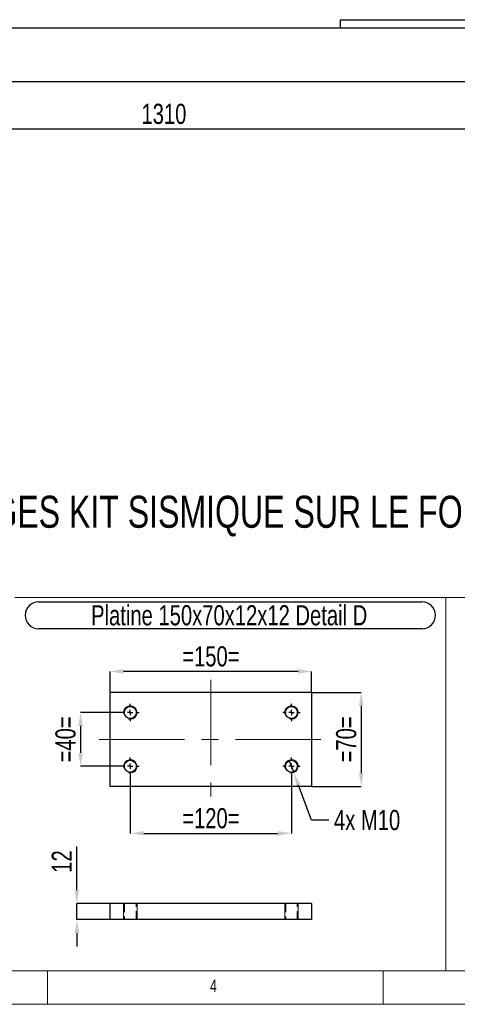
# Model space of a CAD drawing. Header units: millimetres. Extents: x 5 to 592, y 5 to 415.
# Tile 2 of 16: x 143 to 208, y 5 to 152. Entities that reach past the tile are written whole.
import ezdxf

# ---------------------------------------------------------------- set-up
doc = ezdxf.new("R2010")
doc.units = ezdxf.units.MM
doc.header["$PDSIZE"] = -1
doc.linetypes.add('CENTERX2', pattern=[20.32, 12.7, -2.54, 2.54, -2.54])
doc.linetypes.add('HIDDEN', pattern=[1.905, 1.27, -0.635])
for name, color, linetype in [('COTES', 1, 'Continuous'), ('NOTES', 6, 'Continuous'), ('TRAIT-FINS', 9, 'Continuous'), ('TRAIT-MIXTES', 3, 'CENTERX2'), ('TRAIT-TIRET', 2, 'HIDDEN')]:
    doc.layers.add(name, color=color, linetype=linetype)
doc.layers.add('TRAIT-FORT', color=4, linetype='Continuous', lineweight=25)
doc.styles.add('SLDTEXTSTYLE0', font='TXT', dxfattribs={"width": 0.75})
doc.dimstyles.new('SLDDIMSTYLE2', dxfattribs={"dimtxt": 3, "dimasz": 2, "dimexe": 0, "dimexo": 0.0625, "dimgap": 0.75, "dimtad": 1, "dimdec": 0, "dimlfac": 10, "dimrnd": 1e-09, "dimzin": 12, "dimdsep": 46, "dimtxsty": 'SLDTEXTSTYLE0', "dimsah": 1, "dimcen": 0.09, "dimadec": 0, "dimazin": 3, "dimtfac": 1, "dimtdec": 0, "dimtofl": 0, "dimtmove": 0, "dimatfit": 3, "dimfxl": 1, "dimfrac": 2, "dimtolj": 1, "dimtzin": 12, "dimarcsym": 0})
doc.dimstyles.new('SLDDIMSTYLE4', dxfattribs={"dimtxt": 3, "dimasz": 2, "dimexe": 0, "dimexo": 0.0625, "dimgap": 0.75, "dimtad": 0, "dimtih": 1, "dimtoh": 1, "dimdec": 0, "dimlfac": 5, "dimrnd": 1e-09, "dimzin": 12, "dimdsep": 46, "dimtxsty": 'SLDTEXTSTYLE0', "dimblk1": 'NONE', "dimsah": 1, "dimcen": 0, "dimadec": 0, "dimazin": 3, "dimtfac": 1, "dimtdec": 0, "dimtmove": 0, "dimatfit": 3, "dimldrblk": 'NONE', "dimfxl": 1, "dimfrac": 2, "dimtolj": 1, "dimtzin": 12, "dimarcsym": 0})
doc.dimstyles.new('SLDDIMSTYLE5', dxfattribs={"dimtxt": 3, "dimasz": 2, "dimexe": 0, "dimexo": 0.0625, "dimgap": 0.75, "dimtad": 1, "dimdec": 0, "dimlfac": 5, "dimrnd": 1e-09, "dimzin": 12, "dimdsep": 46, "dimtxsty": 'SLDTEXTSTYLE0', "dimsah": 1, "dimcen": 0.09, "dimadec": 0, "dimazin": 3, "dimtfac": 1, "dimtdec": 0, "dimtmove": 0, "dimatfit": 0, "dimfxl": 1, "dimfrac": 2, "dimtolj": 1, "dimtzin": 12, "dimarcsym": 0})
doc.dimstyles.new('SLDDIMSTYLE6', dxfattribs={"dimtxt": 3, "dimasz": 2, "dimexe": 0, "dimexo": 0.0625, "dimgap": 0.75, "dimtad": 1, "dimdec": 0, "dimlfac": 5, "dimrnd": 1e-09, "dimzin": 12, "dimdsep": 46, "dimtxsty": 'SLDTEXTSTYLE0', "dimsah": 1, "dimcen": 0.09, "dimadec": 0, "dimazin": 3, "dimtfac": 1, "dimtdec": 0, "dimtofl": 0, "dimtmove": 0, "dimatfit": 3, "dimfxl": 1, "dimfrac": 2, "dimtolj": 1, "dimtzin": 12, "dimarcsym": 0})

# ---------------------------------------------------------------- blocks, each defined once
blk = doc.blocks.new('SW_NOTE_1')
at = {"layer": 'NOTES', "color": 0, "attachment_point": 1, "style": 'SLDTEXTSTYLE0'}
for s, insert, char_height in [('FOLIO 3/6', (0, 6.14), 4.762), ('COTATION PERCAGES KIT SISMIQUE SUR LE FOLIO 6', (0, -1.21), 4.7625)]:
    blk.add_mtext(s, dxfattribs=dict(at, insert=insert, char_height=char_height))
blk = doc.blocks.new('_D_27')
at = {"layer": 'COTES', "color": 0, "lineweight": -2, "transparency": 16777216}
for p, q in [((157.94, 48.43), (151.9, 48.43)), ((151.9, 46.43), (151.9, 42.43)), ((157.94, 40.43), (151.9, 40.43))]:
    blk.add_line(p, q, dxfattribs=at)
at = {"layer": 'COTES', "color": 0, "transparency": 16777216}
for points in [[(151.57, 46.43), (152.23, 46.43), (151.9, 48.43)], [(151.57, 42.43), (152.23, 42.43), (151.9, 40.43)]]:
    blk.add_solid(points, dxfattribs=at)
at = {"layer": 'Defpoints', "color": 0, "transparency": 16777216}
for p in [(158.01, 48.43), (151.9, 40.43), (158.01, 40.43)]:
    blk.add_point(p, dxfattribs=at)
at = {"layer": 'COTES', "color": 0, "transparency": 16777216, "insert": (148.15, 44.43), "char_height": 3, "attachment_point": 2, "rotation": 90, "style": 'SLDTEXTSTYLE0'}
blk.add_mtext('\\A1;=40=', dxfattribs=at)
blk = doc.blocks.new('_D_28')
at = {"layer": 'COTES', "color": 0, "lineweight": -2, "transparency": 16777216}
for p, q in [((186.37, 51.43), (193.71, 51.43)), ((193.71, 49.43), (193.71, 39.43)), ((186.37, 37.43), (193.71, 37.43))]:
    blk.add_line(p, q, dxfattribs=at)
at = {"layer": 'COTES', "color": 0, "transparency": 16777216}
for points in [[(193.37, 49.43), (194.04, 49.43), (193.71, 51.43)], [(193.37, 39.43), (194.04, 39.43), (193.71, 37.43)]]:
    blk.add_solid(points, dxfattribs=at)
at = {"layer": 'Defpoints', "color": 0, "transparency": 16777216}
for p in [(186.31, 51.43), (186.31, 37.43), (193.71, 37.43)]:
    blk.add_point(p, dxfattribs=at)
at = {"layer": 'COTES', "color": 0, "transparency": 16777216, "insert": (189.96, 44.43), "char_height": 3, "attachment_point": 2, "rotation": 90, "style": 'SLDTEXTSTYLE0'}
blk.add_mtext('\\A1;=70=', dxfattribs=at)
blk = doc.blocks.new('_D_29')
at = {"layer": 'COTES', "color": 0, "lineweight": -2, "transparency": 16777216}
for p, q in [((159.31, 39.07), (159.31, 30.45)), ((183.31, 39.07), (183.31, 30.45)), ((161.31, 30.45), (181.31, 30.45))]:
    blk.add_line(p, q, dxfattribs=at)
at = {"layer": 'COTES', "color": 0, "transparency": 16777216}
for points in [[(161.31, 30.78), (161.31, 30.12), (159.31, 30.45)], [(181.31, 30.78), (181.31, 30.12), (183.31, 30.45)]]:
    blk.add_solid(points, dxfattribs=at)
at = {"layer": 'Defpoints', "color": 0, "transparency": 16777216}
for p in [(159.31, 39.13), (183.31, 39.13), (183.31, 30.45)]:
    blk.add_point(p, dxfattribs=at)
at = {"layer": 'COTES', "color": 0, "transparency": 16777216, "insert": (171.31, 34.2), "char_height": 3, "attachment_point": 2, "style": 'SLDTEXTSTYLE0'}
blk.add_mtext('\\A1;=120=', dxfattribs=at)
blk = doc.blocks.new('_D_30')
at = {"layer": 'COTES', "color": 0, "lineweight": -2, "transparency": 16777216}
for p, q in [((156.31, 51.49), (156.31, 54.55)), ((184.31, 54.55), (158.31, 54.55)), ((186.31, 51.49), (186.31, 54.55))]:
    blk.add_line(p, q, dxfattribs=at)
at = {"layer": 'COTES', "color": 0, "transparency": 16777216}
for points in [[(158.31, 54.88), (158.31, 54.21), (156.31, 54.55)], [(184.31, 54.88), (184.31, 54.21), (186.31, 54.55)]]:
    blk.add_solid(points, dxfattribs=at)
at = {"layer": 'Defpoints', "color": 0, "transparency": 16777216}
for p in [(156.31, 54.55), (156.31, 51.43), (186.31, 51.43)]:
    blk.add_point(p, dxfattribs=at)
at = {"layer": 'COTES', "color": 0, "transparency": 16777216, "insert": (171.31, 58.3), "char_height": 3, "attachment_point": 2, "style": 'SLDTEXTSTYLE0'}
blk.add_mtext('\\A1;=150=', dxfattribs=at)
blk = doc.blocks.new('_D_31')
at = {"layer": 'COTES', "color": 0, "lineweight": -2, "transparency": 16777216}
for p, q in [((182.95, 41.37), (183.66, 39.49)), ((186.3, 32.43), (184.36, 37.62)), ((188.9, 32.43), (186.3, 32.43))]:
    blk.add_line(p, q, dxfattribs=at)
at = {"layer": 'COTES', "color": 0, "transparency": 16777216}
blk.add_solid([(184.67, 37.74), (184.05, 37.5), (183.66, 39.49)], dxfattribs=at)
at = {"layer": 'Defpoints', "color": 0, "transparency": 16777216}
for p in [(182.95, 41.37), (183.66, 39.49)]:
    blk.add_point(p, dxfattribs=at)
at = {"layer": 'COTES', "color": 0, "transparency": 16777216, "insert": (189.65, 33.93), "char_height": 3, "attachment_point": 1, "style": 'SLDTEXTSTYLE0'}
blk.add_mtext('\\A1;4x M10', dxfattribs=at)
blk = doc.blocks.new('_None')
blk = doc.blocks.new('SW_NOTE_5')
at = {"layer": 'NOTES', "color": 0}
for p, q in [((-0.01, 4.39), (57.09, 4.39)), ((57.09, 0.36), (-0.01, 0.36))]:
    blk.add_line(p, q, dxfattribs=at)
for centre, start, end in [((-0.01, 2.37), 90, 270), ((57.09, 2.37), 270, 90)]:
    blk.add_arc(centre, 2.01, start, end, dxfattribs=at)
at = {"layer": 'NOTES', "color": 0, "insert": (28.36, 3.87), "char_height": 3, "attachment_point": 2, "style": 'SLDTEXTSTYLE0'}
blk.add_mtext('Platine 150x70x12x12 Detail D', dxfattribs=at)
blk = doc.blocks.new('SW_CENTERMARKSYMBOL_12')
at = {"layer": 'TRAIT-MIXTES', "color": 0}
for p, q in [((-0.8, 0), (-1.3, 0)), ((0, 0), (-0.4, 0)), ((0, 0.8), (0, 1.3)), ((0, 0), (0, 0.4)), ((0, 0), (0, -0.4)), ((0, 0), (0.4, 0)), ((0.8, 0), (1.3, 0)), ((0, -0.8), (0, -1.3))]:
    blk.add_line(p, q, dxfattribs=at)
blk = doc.blocks.new('SW_CENTERMARKSYMBOL_13')
at = {"layer": 'TRAIT-MIXTES', "color": 0}
for p, q in [((-0.8, 0), (-1.3, 0)), ((0, 0), (-0.4, 0)), ((0, 0.8), (0, 1.3)), ((0, 0), (0, 0.4)), ((0, 0), (0, -0.4)), ((0, 0), (0.4, 0)), ((0.8, 0), (1.3, 0)), ((0, -0.8), (0, -1.3))]:
    blk.add_line(p, q, dxfattribs=at)
blk = doc.blocks.new('SW_CENTERMARKSYMBOL_14')
at = {"layer": 'TRAIT-MIXTES', "color": 0}
for p, q in [((-0.8, 0), (-1.3, 0)), ((0, 0), (-0.4, 0)), ((0, 0.8), (0, 1.3)), ((0, 0), (0, 0.4)), ((0, 0), (0, -0.4)), ((0, 0), (0.4, 0)), ((0.8, 0), (1.3, 0)), ((0, -0.8), (0, -1.3))]:
    blk.add_line(p, q, dxfattribs=at)
blk = doc.blocks.new('SW_CENTERMARKSYMBOL_15')
at = {"layer": 'TRAIT-MIXTES', "color": 0}
for p, q in [((-0.8, 0), (-1.3, 0)), ((0, 0), (-0.4, 0)), ((0, 0.8), (0, 1.3)), ((0, 0), (0, 0.4)), ((0, 0), (0, -0.4)), ((0, 0), (0.4, 0)), ((0.8, 0), (1.3, 0)), ((0, -0.8), (0, -1.3))]:
    blk.add_line(p, q, dxfattribs=at)
blk = doc.blocks.new('_D_33')
at = {"layer": 'COTES', "color": 0, "lineweight": -2, "transparency": 16777216}
for p, q in [((151.35, 22), (151.35, 28.5)), ((156.24, 20), (151.35, 20)), ((151.35, 17.6), (151.35, 20)), ((156.24, 17.6), (151.35, 17.6)), ((151.35, 15.6), (151.35, 13.6))]:
    blk.add_line(p, q, dxfattribs=at)
at = {"layer": 'COTES', "color": 0, "transparency": 16777216}
for points in [[(151.02, 22), (151.69, 22), (151.35, 20)], [(151.02, 15.6), (151.69, 15.6), (151.35, 17.6)]]:
    blk.add_solid(points, dxfattribs=at)
at = {"layer": 'Defpoints', "color": 0, "transparency": 16777216}
for p in [(151.35, 20), (156.31, 20), (156.31, 17.6)]:
    blk.add_point(p, dxfattribs=at)
at = {"layer": 'COTES', "color": 0, "transparency": 16777216, "insert": (147.6, 26.25), "char_height": 3, "attachment_point": 2, "rotation": 90, "style": 'SLDTEXTSTYLE0'}
blk.add_mtext('\\A1;12', dxfattribs=at)
blk = doc.blocks.new('_D_40')
at = {"layer": 'COTES', "color": 0, "lineweight": -2, "transparency": 16777216}
for p, q in [((98.82, 145.05), (98.82, 135.3)), ((229.82, 145.05), (229.82, 135.3)), ((100.82, 135.3), (227.82, 135.3))]:
    blk.add_line(p, q, dxfattribs=at)
at = {"layer": 'COTES', "color": 0, "transparency": 16777216}
for points in [[(100.82, 135.64), (100.82, 134.97), (98.82, 135.3)], [(227.82, 135.64), (227.82, 134.97), (229.82, 135.3)]]:
    blk.add_solid(points, dxfattribs=at)
at = {"layer": 'Defpoints', "color": 0, "transparency": 16777216}
for p in [(98.82, 145.11), (229.82, 145.11), (229.82, 135.3)]:
    blk.add_point(p, dxfattribs=at)
at = {"layer": 'COTES', "color": 0, "transparency": 16777216, "insert": (164.32, 139.05), "char_height": 3, "attachment_point": 2, "style": 'SLDTEXTSTYLE0'}
blk.add_mtext('\\A1;1310', dxfattribs=at)

msp = doc.modelspace()

# ---------------------------------------------------------------- linework, layer by layer
at = {"lineweight": 18}
for p, q in [((142.1, 65.56), (206.33, 65.56)), ((206.33, 10), (206.33, 65.56)), ((206.33, 10), (206.33, 65.56)), ((206.33, 65.56), (269.15, 65.56)), ((10, 10), (584, 10)), ((142.1, 10), (206.33, 10)), ((147, 5), (147, 10)), ((197, 10), (197, 5)), ((206.33, 10), (269.15, 10)), ((5, 5), (589, 5))]:
    msp.add_line(p, q, dxfattribs=at)
at = {"layer": 'TRAIT-FINS', "lineweight": 18}
for p, q in [((158.31, 20), (158.31, 17.6)), ((158.31, 20), (158.31, 17.6)), ((160.31, 20), (160.31, 17.6)), ((160.31, 20), (160.31, 17.6)), ((182.31, 20), (182.31, 17.6)), ((182.31, 20), (182.31, 17.6)), ((184.31, 20), (184.31, 17.6)), ((184.31, 20), (184.31, 17.6)), ((158.31, 17.6), (160.31, 17.6)), ((158.31, 17.6), (160.31, 17.6)), ((182.31, 17.6), (184.31, 17.6)), ((182.31, 17.6), (184.31, 17.6))]:
    msp.add_line(p, q, dxfattribs=at)
for centre in [(159.31, 48.43), (183.31, 48.43), (159.31, 40.43), (183.31, 40.43)]:
    msp.add_arc(centre, 1, 255, 195, dxfattribs=at)
at = {"layer": 'TRAIT-FORT', "lineweight": 25}
for p, q in [((190.62, 150.36), (190.62, 151.56)), ((190.62, 151.56), (212.62, 151.56)), ((138.32, 150.36), (213.32, 150.36)), ((58.42, 142.36), (289.22, 142.36)), ((156.31, 37.43), (156.31, 51.43)), ((186.31, 51.43), (156.31, 51.43)), ((186.31, 51.43), (186.31, 37.43)), ((186.31, 37.43), (156.31, 37.43)), ((156.31, 17.6), (156.31, 20)), ((186.31, 20), (156.31, 20)), ((186.31, 20), (186.31, 17.6)), ((186.31, 17.6), (156.31, 17.6))]:
    msp.add_line(p, q, dxfattribs=at)
for centre in [(159.31, 48.43), (183.31, 48.43), (159.31, 40.43), (183.31, 40.43)]:
    msp.add_circle(centre, 0.9, dxfattribs=at)
at = {"layer": 'TRAIT-MIXTES', "lineweight": 18}
for p, q in [((171.31, 53.28), (171.31, 35.93)), ((154.68, 44.43), (187.86, 44.43))]:
    msp.add_line(p, q, dxfattribs=at)
at = {"layer": 'TRAIT-TIRET'}
for p, q in [((158.41, 20), (158.41, 17.6)), ((160.21, 17.6), (160.21, 20)), ((182.41, 20), (182.41, 17.6)), ((184.21, 17.6), (184.21, 20))]:
    msp.add_line(p, q, dxfattribs=at)

# ---------------------------------------------------------------- block references
at = {"layer": 'NOTES'}
for name, p in [('SW_NOTE_1', (96.3, 81.91)), ('SW_NOTE_5', (145.68, 60.54))]:
    msp.add_blockref(name, p, dxfattribs=at)
at = {"layer": 'TRAIT-MIXTES'}
for name, p in [('SW_CENTERMARKSYMBOL_15', (159.31, 48.43)), ('SW_CENTERMARKSYMBOL_12', (183.31, 48.43)), ('SW_CENTERMARKSYMBOL_14', (159.31, 40.43)), ('SW_CENTERMARKSYMBOL_13', (183.31, 40.43))]:
    msp.add_blockref(name, p, dxfattribs=at)

# ---------------------------------------------------------------- texts
at = {"layer": 'NOTES', "insert": (171.17, 8.67), "char_height": 1.85, "attachment_point": 1, "style": 'SLDTEXTSTYLE0'}
msp.add_mtext('4', dxfattribs=at)

# ---------------------------------------------------------------- dimensions: what is measured, and where the dimension line sits
at = {"layer": 'COTES'}
dim = msp.add_linear_dim(base=(229.82, 135.3), p1=(98.82, 145.11), p2=(229.82, 145.11), dimstyle='SLDDIMSTYLE2', dxfattribs=at)
dim.commit()
dim.dimension.update_dxf_attribs({"geometry": '_D_40', "text_midpoint": (164.32, 135.3), "dimtype": 160})
for base, p1, p2, picture, middle in [((156.31, 54.55), (186.31, 51.43), (156.31, 51.43), '_D_30', (171.31, 54.55)), ((183.31, 30.45), (159.31, 39.13), (183.31, 39.13), '_D_29', (171.31, 30.45))]:
    dim = msp.add_linear_dim(base=base, p1=p1, p2=p2, text='=<>=', dimstyle='SLDDIMSTYLE6', dxfattribs=at)
    dim.commit()
    dim.dimension.update_dxf_attribs({"geometry": picture, "text_midpoint": middle, "dimtype": 160})
for base, p1, p2, dimstyle, picture, middle in [((193.71, 37.43), (186.31, 51.43), (186.31, 37.43), 'SLDDIMSTYLE6', '_D_28', (193.71, 44.43)), ((151.9, 40.43), (158.01, 48.43), (158.01, 40.43), 'SLDDIMSTYLE5', '_D_27', (151.9, 44.43))]:
    dim = msp.add_linear_dim(base=base, p1=p1, p2=p2, angle=90, text='=<>=', dimstyle=dimstyle, dxfattribs=at)
    dim.commit()
    dim.dimension.update_dxf_attribs({"geometry": picture, "text_midpoint": middle, "dimtype": 160})
dim = msp.add_diameter_dim_2p(p1=(182.95, 41.37), p2=(183.66, 39.49), text='4x M10', dimstyle='SLDDIMSTYLE4', override={"dimpost": '<>'}, dxfattribs=at)
dim.commit()
dim.dimension.update_dxf_attribs({"geometry": '_D_31', "text_midpoint": (195.46, 32.43), "dimtype": 163})
dim = msp.add_linear_dim(base=(151.35, 20), p1=(156.31, 17.6), p2=(156.31, 20), angle=90, dimstyle='SLDDIMSTYLE5', dxfattribs=at)
dim.commit()
dim.dimension.update_dxf_attribs({"geometry": '_D_33', "text_midpoint": (151.35, 26.25), "dimtype": 160})

doc.saveas('drawing.dxf')
